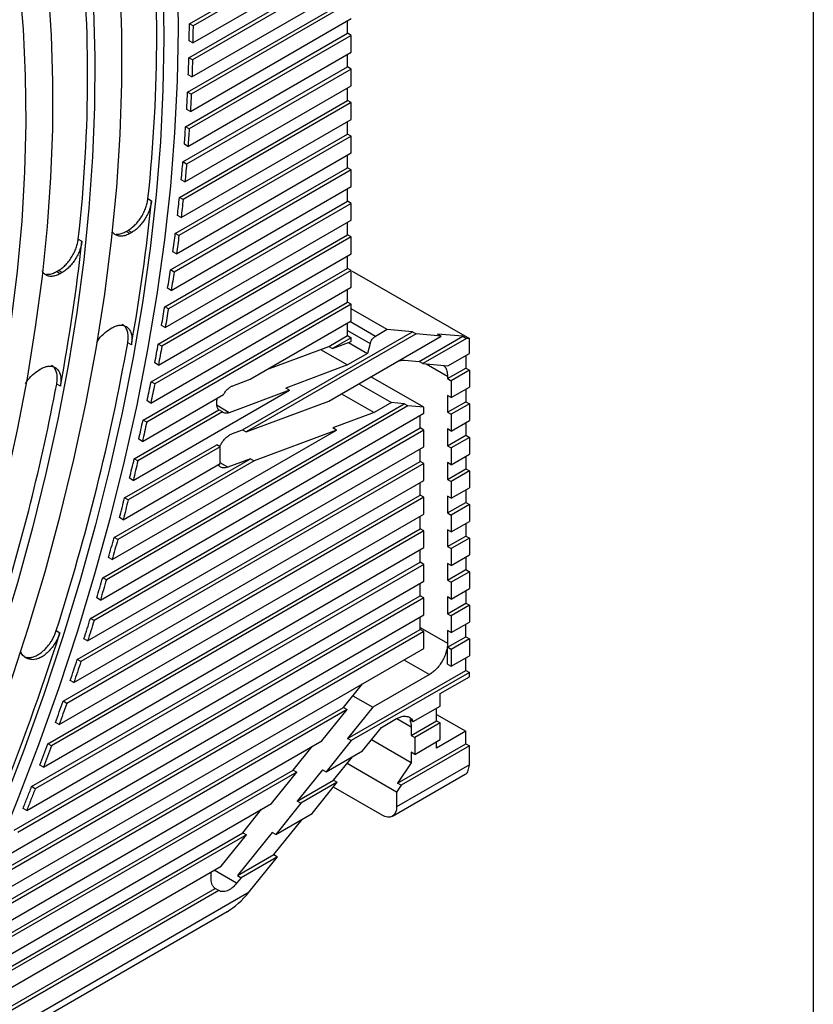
# Model space of a CAD drawing. Header units: millimetres. Extents: x 8 to 341, y 8 to 262.
# Tile 15 of 16: x 310 to 341, y 167 to 205. Entities that reach past the tile are written whole.
import ezdxf

# ---------------------------------------------------------------- set-up
doc = ezdxf.new("R2010")
doc.units = ezdxf.units.MM
doc.header["$LTSCALE"] = 1.25
doc.layers.add('TEXT', color=140, linetype='Continuous', lineweight=25)

msp = doc.modelspace()

# ---------------------------------------------------------------- linework, layer by layer
for p, q in [((317.042, 204.908), (323.195, 208.46)), ((323.336, 208.379), (317.183, 204.827)), ((317.176, 204.169), (323.336, 207.725)), ((317.021, 203.59), (323.195, 207.154)), ((323.336, 207.072), (317.163, 203.508)), ((317.142, 202.843), (323.336, 206.419)), ((316.972, 202.255), (323.195, 205.847)), ((323.336, 205.766), (317.114, 202.173)), ((317.079, 201.5), (323.336, 205.112)), ((323.195, 204.541), (323.195, 205.031)), ((316.895, 200.904), (323.195, 204.541)), ((317.183, 204.827), (317.042, 204.908)), ((323.336, 204.459), (323.195, 204.541)), ((317.176, 204.169), (317.035, 204.251)), ((323.336, 204.459), (317.037, 200.822)), ((323.336, 203.806), (323.336, 204.459)), ((316.987, 200.141), (323.336, 203.806)), ((317.163, 203.508), (317.021, 203.59)), ((323.195, 203.234), (323.195, 203.724)), ((316.79, 199.537), (323.195, 203.234)), ((323.336, 203.153), (316.931, 199.455)), ((323.336, 203.153), (323.195, 203.234)), ((323.336, 202.499), (323.336, 203.153)), ((317.142, 202.843), (317, 202.924)), ((316.868, 198.766), (323.336, 202.499)), ((317.114, 202.173), (316.972, 202.255)), ((323.195, 201.928), (323.195, 202.418)), ((316.656, 198.153), (323.195, 201.928)), ((323.336, 201.846), (323.195, 201.928)), ((323.336, 201.846), (316.798, 198.072)), ((317.079, 201.5), (316.937, 201.582)), ((323.336, 201.193), (323.336, 201.846)), ((316.72, 197.374), (323.336, 201.193)), ((323.195, 200.621), (323.195, 201.111)), ((317.037, 200.822), (316.895, 200.904)), ((316.494, 196.753), (323.195, 200.621)), ((323.336, 200.54), (316.635, 196.672)), ((323.336, 200.54), (323.195, 200.621)), ((323.336, 199.887), (323.336, 200.54)), ((316.987, 200.141), (316.846, 200.223)), ((316.543, 195.965), (323.336, 199.887)), ((323.195, 199.315), (323.195, 199.805)), ((316.303, 195.336), (323.195, 199.315)), ((323.336, 199.233), (316.444, 195.255)), ((316.931, 199.455), (316.79, 199.537)), ((323.336, 199.233), (323.195, 199.315)), ((323.336, 198.58), (323.336, 199.233)), ((316.868, 198.766), (316.727, 198.847)), ((316.338, 194.54), (323.336, 198.58)), ((323.195, 198.008), (323.195, 198.498)), ((315.43, 198.11), (315.571, 198.029)), ((316.798, 198.072), (316.656, 198.153)), ((316.082, 193.902), (323.195, 198.008)), ((323.336, 197.927), (316.224, 193.821)), ((323.336, 197.927), (323.195, 198.008)), ((323.336, 197.274), (323.336, 197.927)), ((316.102, 193.098), (323.336, 197.274)), ((316.72, 197.374), (316.579, 197.455)), ((314.587, 196.836), (314.658, 196.877)), ((314.799, 196.795), (314.658, 196.877)), ((323.195, 196.702), (323.195, 197.192)), ((312.72, 196.539), (312.861, 196.457)), ((314.728, 196.754), (314.587, 196.836)), ((314.799, 196.795), (314.728, 196.754)), ((315.832, 192.451), (323.195, 196.702)), ((323.336, 196.62), (315.973, 192.37)), ((316.635, 196.672), (316.494, 196.753)), ((323.336, 196.62), (323.195, 196.702)), ((323.336, 195.967), (323.336, 196.62)), ((315.837, 191.638), (323.336, 195.967)), ((316.543, 195.965), (316.402, 196.047)), ((323.195, 195.396), (323.195, 195.886)), ((315.551, 190.983), (323.195, 195.396)), ((323.336, 195.314), (323.195, 195.396)), ((311.878, 195.272), (311.949, 195.313)), ((312.019, 195.19), (311.878, 195.272)), ((312.09, 195.232), (311.949, 195.313)), ((312.09, 195.232), (312.019, 195.19)), ((323.336, 195.314), (315.693, 190.901)), ((316.444, 195.255), (316.303, 195.336)), ((323.336, 194.661), (323.336, 195.314)), ((323.376, 195.295), (327.932, 192.665)), ((315.541, 190.16), (323.336, 194.661)), ((316.338, 194.54), (316.196, 194.622)), ((323.195, 194.089), (323.195, 194.579)), ((315.24, 189.497), (323.195, 194.089)), ((323.336, 194.007), (315.381, 189.415)), ((316.224, 193.821), (316.082, 193.902)), ((323.336, 194.007), (323.195, 194.089)), ((323.336, 193.354), (323.336, 194.007)), ((324.736, 193.019), (323.336, 193.828)), ((313.955, 193.042), (314.028, 193.084)), ((316.102, 193.098), (315.961, 193.179)), ((319.4, 191.082), (323.336, 193.354)), ((323.195, 192.783), (323.195, 193.273)), ((324.276, 192.753), (323.285, 193.325)), ((319.11, 189.118), (325.716, 192.932)), ((325.858, 192.85), (319.252, 189.037)), ((322.46, 190.235), (326.837, 192.763)), ((322.467, 192.362), (323.195, 192.783)), ((323.336, 192.701), (322.608, 192.281)), ((323.195, 192.986), (324.076, 192.477)), ((323.195, 192.783), (323.336, 192.701)), ((323.336, 192.553), (323.336, 192.701)), ((324.736, 193.019), (324.276, 192.753)), ((325.716, 192.932), (324.736, 193.019)), ((325.716, 192.932), (325.858, 192.85)), ((326.837, 192.763), (325.858, 192.85)), ((325.979, 191.777), (327.676, 192.757)), ((327.817, 192.675), (326.12, 191.695)), ((327.676, 192.757), (326.696, 192.844)), ((326.837, 192.763), (326.696, 192.844)), ((327.676, 192.757), (327.817, 192.675)), ((327.932, 192.665), (327.817, 192.675)), ((327.932, 192.088), (327.932, 192.665)), ((314.786, 192.423), (314.644, 192.505)), ((315.973, 192.37), (315.832, 192.451)), ((320.061, 191.463), (322.467, 192.362)), ((322.467, 192.362), (322.608, 192.281)), ((322.608, 192.281), (323.336, 192.553)), ((323.234, 192.515), (323.973, 192.088)), ((324.076, 192.477), (323.973, 192.088)), ((322.148, 192.243), (323.195, 191.639)), ((323.973, 192.088), (323.195, 191.639)), ((327.1, 191.608), (327.932, 192.088)), ((327.791, 192.007), (327.791, 191.517)), ((315.837, 191.638), (315.695, 191.719)), ((323.195, 191.639), (320.789, 190.74)), ((325.408, 191.828), (325.979, 191.777)), ((326.12, 191.695), (325.979, 191.777)), ((326.12, 191.695), (327.1, 191.608)), ((326.259, 191.683), (327.084, 191.207)), ((327.084, 191.108), (327.791, 191.517)), ((327.791, 191.517), (327.932, 191.435)), ((311.194, 191.448), (311.267, 191.49)), ((326.165, 189.994), (324.103, 191.184)), ((327.084, 191.207), (327.084, 191.108)), ((327.932, 191.435), (327.225, 191.027)), ((327.932, 191.435), (327.932, 190.782)), ((312.022, 190.815), (311.881, 190.896)), ((315.693, 190.901), (315.551, 190.983)), ((318.735, 190.833), (319.4, 191.082)), ((323.63, 190.911), (324.903, 190.176)), ((327.084, 191.108), (327.225, 191.027)), ((327.225, 191.027), (327.225, 190.373)), ((327.225, 190.373), (327.932, 190.782)), ((314.855, 187.151), (320.93, 190.659)), ((315.214, 188.665), (318.366, 190.485)), ((320.93, 190.659), (318.59, 189.784)), ((320.93, 190.659), (320.789, 190.74)), ((322.958, 190.523), (324.231, 189.788)), ((323.12, 190.617), (323.121, 190.617)), ((327.225, 190.373), (327.084, 190.455)), ((327.084, 190.455), (327.084, 189.802)), ((327.791, 190.7), (327.791, 190.21)), ((313.67, 183.365), (325.393, 190.132)), ((325.534, 190.05), (313.812, 183.283)), ((315.541, 190.16), (315.399, 190.242)), ((318.104, 190.141), (318.104, 190.158)), ((318.59, 189.784), (318.117, 190.057)), ((319.252, 189.037), (322.46, 190.235)), ((324.903, 190.176), (324.231, 189.788)), ((325.393, 190.132), (324.903, 190.176)), ((325.534, 190.05), (325.393, 190.132)), ((326.165, 189.994), (325.534, 190.05)), ((326.165, 189.761), (326.165, 189.994)), ((327.084, 189.802), (327.791, 190.21)), ((327.932, 190.128), (327.225, 189.72)), ((327.791, 190.21), (327.932, 190.128)), ((327.932, 190.128), (327.932, 189.475)), ((313.578, 182.495), (326.165, 189.761)), ((314.897, 187.992), (318.193, 189.895)), ((318.334, 189.813), (315.038, 187.911)), ((318.334, 189.813), (318.193, 189.895)), ((324.231, 189.788), (322.627, 189.189)), ((326.023, 189.19), (326.023, 189.68)), ((327.084, 189.802), (327.225, 189.72)), ((327.225, 189.72), (327.225, 189.067)), ((315.381, 189.415), (315.24, 189.497)), ((327.225, 189.067), (327.932, 189.475)), ((327.791, 189.394), (327.791, 188.904)), ((313.193, 181.783), (326.023, 189.19)), ((326.165, 189.108), (313.334, 181.701)), ((314.037, 184.067), (322.768, 189.107)), ((318.718, 188.972), (319.11, 189.118)), ((319.11, 189.118), (319.252, 189.037)), ((322.768, 189.107), (319.56, 187.908)), ((322.768, 189.107), (322.627, 189.189)), ((326.165, 189.108), (326.023, 189.19)), ((326.165, 188.455), (326.165, 189.108)), ((327.225, 189.067), (327.084, 189.149)), ((327.084, 189.149), (327.084, 188.495)), ((327.084, 188.495), (327.791, 188.904)), ((327.791, 188.904), (327.932, 188.822)), ((313.082, 180.902), (326.165, 188.455)), ((314.521, 186.469), (318.104, 188.537)), ((318.245, 188.455), (314.663, 186.387)), ((315.214, 188.665), (315.072, 188.747)), ((318.245, 188.455), (318.104, 188.537)), ((318.245, 187.802), (318.245, 188.455)), ((327.084, 188.495), (327.225, 188.414)), ((327.932, 188.822), (327.225, 188.414)), ((327.932, 188.822), (327.932, 188.169)), ((326.023, 187.883), (326.023, 188.373)), ((327.225, 188.414), (327.225, 187.761)), ((327.225, 187.761), (327.932, 188.169)), ((327.791, 188.087), (327.791, 187.597)), ((312.679, 180.18), (326.023, 187.883)), ((326.165, 187.801), (312.82, 180.098)), ((314.113, 184.927), (319.419, 187.99)), ((319.56, 187.908), (314.254, 184.845)), ((314.463, 185.619), (318.245, 187.802)), ((315.038, 187.911), (314.897, 187.992)), ((318.536, 187.66), (318.245, 187.828)), ((319.419, 187.99), (318.536, 187.66)), ((319.419, 187.99), (319.56, 187.908)), ((326.165, 187.801), (326.023, 187.883)), ((326.165, 187.148), (326.165, 187.801)), ((327.225, 187.761), (327.084, 187.842)), ((327.084, 187.842), (327.084, 187.189)), ((327.084, 187.189), (327.791, 187.597)), ((327.932, 187.516), (327.225, 187.107)), ((327.791, 187.597), (327.932, 187.516)), ((327.932, 187.516), (327.932, 186.862)), ((312.549, 179.288), (326.165, 187.148)), ((314.855, 187.151), (314.713, 187.233)), ((326.023, 186.577), (326.023, 187.067)), ((327.084, 187.189), (327.225, 187.107)), ((327.225, 187.107), (327.225, 186.454)), ((312.127, 178.555), (326.023, 186.577)), ((326.165, 186.495), (326.023, 186.577)), ((327.225, 186.454), (327.084, 186.536)), ((327.084, 186.536), (327.084, 185.882)), ((327.225, 186.454), (327.932, 186.862)), ((327.791, 186.781), (327.791, 186.291)), ((326.165, 186.495), (312.269, 178.473)), ((314.663, 186.387), (314.521, 186.469)), ((326.165, 185.842), (326.165, 186.495)), ((327.084, 185.882), (327.791, 186.291)), ((327.932, 186.209), (327.225, 185.801)), ((327.791, 186.291), (327.932, 186.209)), ((327.932, 186.209), (327.932, 185.556)), ((311.978, 177.652), (326.165, 185.842)), ((327.084, 185.882), (327.225, 185.801)), ((327.225, 185.801), (327.225, 185.148)), ((314.463, 185.619), (314.321, 185.7)), ((326.023, 185.27), (326.023, 185.76)), ((327.225, 185.148), (327.932, 185.556)), ((327.791, 185.474), (327.791, 184.984)), ((311.536, 176.907), (326.023, 185.27)), ((326.165, 185.189), (311.678, 176.825)), ((326.165, 185.189), (326.023, 185.27)), ((326.165, 184.535), (326.165, 185.189)), ((327.225, 185.148), (327.084, 185.229)), ((327.084, 185.229), (327.084, 184.576)), ((314.254, 184.845), (314.113, 184.927)), ((327.084, 184.576), (327.791, 184.984)), ((327.932, 184.903), (327.225, 184.494)), ((327.791, 184.984), (327.932, 184.903)), ((327.932, 184.903), (327.932, 184.249)), ((311.367, 175.993), (326.165, 184.535)), ((326.023, 183.964), (326.023, 184.454)), ((327.084, 184.576), (327.225, 184.494)), ((327.225, 184.494), (327.225, 183.841)), ((327.225, 183.841), (327.932, 184.249)), ((310.904, 175.236), (326.023, 183.964)), ((326.165, 183.882), (311.046, 175.154)), ((314.037, 184.067), (313.896, 184.148)), ((326.165, 183.882), (326.023, 183.964)), ((326.165, 183.229), (326.165, 183.882)), ((327.225, 183.841), (327.084, 183.923)), ((327.084, 183.923), (327.084, 183.27)), ((327.791, 184.168), (327.791, 183.678)), ((327.084, 183.27), (327.791, 183.678)), ((327.932, 183.596), (327.225, 183.188)), ((327.791, 183.678), (327.932, 183.596)), ((327.932, 183.596), (327.932, 182.943)), ((310.714, 174.309), (326.165, 183.229)), ((313.812, 183.283), (313.67, 183.365)), ((326.023, 182.657), (326.023, 183.147)), ((327.084, 183.27), (327.225, 183.188)), ((327.225, 183.188), (327.225, 182.535)), ((327.225, 182.535), (327.932, 182.943)), ((327.791, 182.861), (327.791, 182.371)), ((310.229, 173.54), (326.023, 182.657)), ((326.165, 182.576), (310.37, 173.458)), ((313.578, 182.495), (313.436, 182.576)), ((326.165, 182.576), (326.023, 182.657)), ((326.165, 181.922), (326.165, 182.576)), ((327.225, 182.535), (327.084, 182.616)), ((327.084, 182.616), (327.084, 181.963)), ((327.084, 181.963), (327.791, 182.371)), ((327.791, 182.371), (327.932, 182.29)), ((327.084, 181.963), (327.225, 181.881)), ((327.932, 182.29), (327.225, 181.881)), ((327.932, 182.29), (327.932, 181.636)), ((310.016, 172.6), (326.165, 181.922)), ((313.334, 181.701), (313.193, 181.783)), ((326.023, 181.351), (326.023, 181.841)), ((327.225, 181.881), (327.225, 181.228)), ((327.225, 181.228), (327.932, 181.636)), ((309.509, 171.817), (326.023, 181.351)), ((326.165, 181.269), (309.65, 171.736)), ((311.862, 181.304), (312.004, 181.222)), ((326.023, 181.432), (327.084, 180.82)), ((326.165, 181.269), (326.023, 181.351)), ((326.165, 180.616), (326.165, 181.269)), ((327.225, 181.228), (327.084, 181.31)), ((327.084, 181.31), (327.084, 180.82)), ((327.791, 181.065), (327.791, 181.555)), ((313.082, 180.902), (312.94, 180.984)), ((327.084, 180.657), (327.791, 181.065)), ((327.932, 180.983), (327.225, 180.575)), ((327.791, 181.065), (327.932, 180.983)), ((327.932, 180.983), (327.932, 180.33)), ((309.272, 170.864), (326.165, 180.616)), ((327.084, 180.003), (327.084, 180.657)), ((327.225, 180.575), (327.084, 180.657)), ((327.225, 180.575), (327.225, 179.922)), ((310.669, 180.274), (310.729, 180.263)), ((310.81, 180.192), (310.669, 180.274)), ((310.87, 180.182), (310.729, 180.263)), ((310.87, 180.182), (310.81, 180.192)), ((312.82, 180.098), (312.679, 180.18)), ((325.387, 180.167), (326.377, 179.595)), ((327.225, 179.922), (327.932, 180.33)), ((327.791, 179.758), (327.791, 180.248)), ((323.199, 177.108), (327.791, 179.758)), ((327.932, 179.677), (323.341, 177.026)), ((327.084, 180.003), (327.225, 179.922)), ((327.791, 179.758), (327.932, 179.677)), ((327.932, 179.513), (327.932, 179.677)), ((312.549, 179.288), (312.408, 179.37)), ((326.377, 179.595), (324.179, 178.327)), ((326.801, 178.86), (327.932, 179.513)), ((323.038, 178.321), (323.773, 179.235)), ((312.269, 178.473), (312.127, 178.555)), ((323.403, 178.775), (324.179, 178.327)), ((326.801, 178.37), (326.801, 178.86)), ((308.74, 170.067), (323.038, 178.321)), ((323.179, 178.239), (308.882, 169.986)), ((322.199, 177.02), (323.179, 178.239)), ((323.038, 178.321), (323.179, 178.239)), ((324.179, 178.327), (323.199, 177.108)), ((325.752, 177.765), (326.801, 178.37)), ((326.66, 177.799), (326.66, 178.289)), ((311.978, 177.652), (311.837, 177.734)), ((324.51, 177.538), (325.104, 177.881)), ((325.67, 177.554), (325.109, 177.878)), ((325.611, 177.846), (325.752, 177.765)), ((325.67, 177.227), (326.66, 177.799)), ((326.66, 178.044), (327.791, 177.39)), ((326.66, 177.799), (326.801, 177.717)), ((323.775, 176.624), (324.51, 177.538)), ((325.67, 177.554), (325.67, 177.227)), ((326.801, 177.717), (325.811, 177.146)), ((327.791, 177.39), (326.66, 176.737)), ((326.801, 177.064), (326.801, 177.717)), ((327.791, 176.9), (327.791, 177.39)), ((308.479, 169.1), (322.199, 177.02)), ((323.341, 177.026), (322.361, 175.807)), ((323.341, 177.026), (323.199, 177.108)), ((325.67, 176.166), (324.124, 177.058)), ((325.67, 177.227), (325.811, 177.146)), ((325.811, 177.146), (325.811, 176.492)), ((325.811, 176.492), (326.801, 177.064)), ((326.66, 176.737), (326.66, 176.982)), ((311.678, 176.825), (311.536, 176.907)), ((321.078, 175.883), (321.813, 176.797)), ((322.361, 175.807), (323.775, 176.624)), ((325.139, 175.37), (327.791, 176.9)), ((327.932, 176.819), (325.281, 175.288)), ((327.791, 176.9), (327.932, 176.819)), ((327.932, 176.084), (327.932, 176.819)), ((322.654, 175.486), (323.389, 176.401)), ((325.811, 176.492), (325.67, 176.574)), ((325.67, 176.574), (325.67, 176.166)), ((307.921, 168.288), (321.078, 175.883)), ((311.367, 175.993), (311.225, 176.074)), ((321.078, 175.883), (321.22, 175.802)), ((322.22, 175.889), (321.24, 174.67)), ((322.22, 175.889), (322.361, 175.807)), ((325.104, 175.023), (323.176, 176.136)), ((327.932, 176.084), (325.104, 174.451)), ((325.67, 176.166), (325.139, 175.37)), ((321.22, 175.802), (308.063, 168.206)), ((320.24, 174.583), (321.22, 175.802)), ((321.24, 174.67), (322.654, 175.486)), ((322.654, 175.486), (322.795, 175.405)), ((324.938, 174.085), (327.767, 175.718)), ((311.046, 175.154), (310.904, 175.236)), ((322.795, 175.405), (321.381, 174.588)), ((321.816, 174.186), (322.795, 175.405)), ((324.538, 174.124), (322.645, 175.217)), ((325.281, 175.288), (325.104, 175.023)), ((325.281, 175.288), (325.139, 175.37)), ((321.381, 174.588), (321.24, 174.67)), ((325.104, 175.023), (325.104, 174.451)), ((307.633, 167.305), (320.24, 174.583)), ((310.714, 174.309), (310.572, 174.391)), ((319.119, 173.445), (319.853, 174.36)), ((321.381, 174.588), (320.401, 173.37)), ((320.327, 172.592), (321.429, 173.963)), ((320.401, 173.37), (321.816, 174.186)), ((307.048, 166.477), (319.119, 173.445)), ((319.26, 173.364), (307.189, 166.395)), ((318.28, 172.145), (319.26, 173.364)), ((320.26, 173.451), (318.913, 171.775)), ((319.119, 173.445), (319.26, 173.364)), ((320.401, 173.37), (320.26, 173.451)), ((318.913, 171.775), (320.327, 172.592)), ((320.468, 172.51), (319.054, 171.694)), ((319.366, 171.139), (320.468, 172.51)), ((320.327, 172.592), (320.468, 172.51)), ((306.73, 165.477), (318.28, 172.145)), ((318.881, 171.479), (318.004, 171.985)), ((317.891, 171.636), (317.891, 171.919)), ((319.054, 171.694), (318.881, 171.479)), ((318.913, 171.775), (319.054, 171.694)), ((305.449, 164.003), (318.047, 171.276)), ((318.189, 171.194), (318.047, 171.276)), ((302.798, 161.574), (319.366, 171.139)), ((318.189, 171.194), (305.325, 163.768)), ((302.632, 161.208), (318.508, 170.373))]:
    msp.add_line(p, q)
at = {"flags": 128}
for points in [[(310.419, 206.461), (310.571, 204.698), (310.657, 202.891), (310.678, 201.043), (310.632, 199.158), (310.521, 197.239), (310.344, 195.289), (310.101, 193.31), (309.794, 191.308), (309.422, 189.284), (308.986, 187.242), (308.487, 185.187), (307.926, 183.12), (307.304, 181.046), (306.621, 178.967), (305.879, 176.889), (305.079, 174.813), (304.223, 172.744), (303.311, 170.685), (302.346, 168.64)], [(305.325, 163.768), (306.433, 165.917), (307.491, 168.085), (308.497, 170.268), (309.45, 172.463), (310.348, 174.667), (311.19, 176.877), (311.975, 179.089), (312.702, 181.301), (313.37, 183.509), (313.977, 185.711), (314.524, 187.902), (315.008, 190.08), (315.43, 192.242), (315.788, 194.384), (316.083, 196.504), (316.314, 198.598), (316.48, 200.664), (316.582, 202.698), (316.619, 204.698), (316.59, 206.66)], [(305.578, 168.257), (306.586, 170.427), (307.539, 172.609), (308.436, 174.801), (309.274, 176.999), (310.052, 179.2), (310.771, 181.4), (311.427, 183.596), (312.021, 185.784), (312.551, 187.961), (313.016, 190.123), (313.416, 192.268), (313.75, 194.391), (314.018, 196.49), (314.219, 198.561), (314.352, 200.601), (314.419, 202.606), (314.418, 204.574), (314.349, 206.501)], [(303.32, 168.652), (304.27, 170.681), (305.168, 172.721), (306.014, 174.772), (306.806, 176.828), (307.542, 178.887), (308.222, 180.946), (308.844, 183.001), (309.408, 185.05), (309.912, 187.089), (310.357, 189.114), (310.74, 191.124), (311.062, 193.114), (311.322, 195.081), (311.52, 197.023), (311.655, 198.937), (311.727, 200.819), (311.736, 202.666), (311.682, 204.476), (311.565, 206.245)], [(316.026, 206.292), (316.053, 204.338), (316.015, 202.345), (315.912, 200.318), (315.744, 198.26), (315.511, 196.173), (315.214, 194.061), (314.852, 191.926), (314.428, 189.772), (313.94, 187.602), (313.391, 185.419), (312.78, 183.226), (312.109, 181.026), (311.378, 178.823), (310.589, 176.62), (309.743, 174.42), (308.841, 172.226), (307.884, 170.042), (306.874, 167.87)], [(313.307, 205.49), (313.362, 203.608), (313.352, 201.688), (313.276, 199.732), (313.136, 197.743), (312.93, 195.724), (312.659, 193.679), (312.324, 191.611), (311.925, 189.522), (311.463, 187.417), (310.938, 185.298), (310.352, 183.168), (309.705, 181.032), (308.998, 178.892), (308.233, 176.752), (307.41, 174.615), (306.531, 172.484), (305.598, 170.363), (304.611, 168.255)]]:
    msp.add_lwpolyline(points, dxfattribs=at)
for centre, radius, start, end in [((256.292, 204.467), 59.479, 353.86442, 6.13558), ((257.195, 202.903), 55.888, 353.4611, 6.5389), ((240.511, 205.685), 75.45, 349.87606, 354.17543), ((241.39, 204.204), 71.89, 349.26597, 353.81374), ((227.762, 208.14), 88.278, 342.30243, 349.79858), ((230.161, 206.451), 83.187, 342.69618, 349.22308), ((214.204, 212.389), 102.646, 334.34687, 342.32385)]:
    msp.add_arc(centre, radius, start, end)
msp.add_ellipse((318.801, 171.465), major_axis=(1.02, 1.19), ratio=0.410743, start_param=4.003678, end_param=4.789157)
for points in [[(317.035, 204.251), (317.037, 204.361), (317.04, 204.58), (317.041, 204.799), (317.042, 204.908)], [(317.183, 204.827), (317.183, 204.717), (317.181, 204.499), (317.178, 204.279), (317.176, 204.169)], [(317, 202.924), (317.004, 203.036), (317.012, 203.258), (317.018, 203.479), (317.021, 203.59)], [(317.163, 203.508), (317.159, 203.397), (317.153, 203.176), (317.145, 202.954), (317.142, 202.843)], [(316.937, 201.582), (316.943, 201.694), (316.956, 201.919), (316.967, 202.143), (316.972, 202.255)], [(317.114, 202.173), (317.108, 202.061), (317.097, 201.837), (317.085, 201.612), (317.079, 201.5)], [(316.846, 200.223), (316.855, 200.336), (316.872, 200.564), (316.887, 200.791), (316.895, 200.904)], [(317.037, 200.822), (317.029, 200.709), (317.013, 200.482), (316.996, 200.255), (316.987, 200.141)], [(316.727, 198.847), (316.738, 198.962), (316.76, 199.193), (316.78, 199.422), (316.79, 199.537)], [(316.931, 199.455), (316.921, 199.341), (316.901, 199.111), (316.879, 198.881), (316.868, 198.766)], [(316.579, 197.455), (316.592, 197.572), (316.619, 197.805), (316.644, 198.037), (316.656, 198.153)], [(316.798, 198.072), (316.785, 197.956), (316.76, 197.723), (316.734, 197.49), (316.72, 197.374)], [(316.402, 196.047), (316.418, 196.165), (316.449, 196.401), (316.479, 196.636), (316.494, 196.753)], [(316.635, 196.672), (316.621, 196.554), (316.591, 196.319), (316.559, 196.083), (316.543, 195.965)], [(316.196, 194.622), (316.214, 194.741), (316.251, 194.979), (316.285, 195.217), (316.303, 195.336)], [(316.444, 195.255), (316.427, 195.136), (316.392, 194.898), (316.356, 194.659), (316.338, 194.54)], [(315.961, 193.179), (315.981, 193.3), (316.023, 193.541), (316.062, 193.782), (316.082, 193.902)], [(316.224, 193.821), (316.204, 193.7), (316.164, 193.46), (316.123, 193.218), (316.102, 193.098)], [(315.695, 191.719), (315.719, 191.842), (315.765, 192.086), (315.81, 192.33), (315.832, 192.451)], [(315.973, 192.37), (315.951, 192.248), (315.906, 192.004), (315.86, 191.76), (315.837, 191.638)], [(315.399, 190.242), (315.425, 190.366), (315.477, 190.613), (315.526, 190.86), (315.551, 190.983)], [(315.693, 190.901), (315.668, 190.778), (315.618, 190.531), (315.566, 190.284), (315.541, 190.16)], [(315.072, 188.747), (315.101, 188.872), (315.157, 189.122), (315.212, 189.372), (315.24, 189.497)], [(315.381, 189.415), (315.354, 189.29), (315.299, 189.04), (315.242, 188.79), (315.214, 188.665)], [(314.713, 187.233), (314.744, 187.36), (314.806, 187.613), (314.867, 187.866), (314.897, 187.992)], [(315.038, 187.911), (315.008, 187.784), (314.948, 187.531), (314.886, 187.278), (314.855, 187.151)], [(314.321, 185.7), (314.355, 185.829), (314.423, 186.085), (314.488, 186.341), (314.521, 186.469)], [(314.663, 186.387), (314.63, 186.259), (314.564, 186.003), (314.497, 185.747), (314.463, 185.619)], [(313.896, 184.148), (313.933, 184.278), (314.006, 184.538), (314.077, 184.797), (314.113, 184.927)], [(314.254, 184.845), (314.219, 184.716), (314.147, 184.456), (314.074, 184.197), (314.037, 184.067)], [(313.436, 182.576), (313.476, 182.708), (313.555, 182.971), (313.632, 183.234), (313.67, 183.365)], [(313.812, 183.283), (313.773, 183.152), (313.696, 182.889), (313.617, 182.626), (313.578, 182.495)], [(312.94, 180.984), (312.983, 181.117), (313.068, 181.383), (313.151, 181.65), (313.193, 181.783)], [(313.334, 181.701), (313.293, 181.568), (313.21, 181.302), (313.124, 181.035), (313.082, 180.902)], [(312.408, 179.37), (312.453, 179.505), (312.545, 179.775), (312.634, 180.045), (312.679, 180.18)], [(312.82, 180.098), (312.776, 179.963), (312.686, 179.693), (312.595, 179.423), (312.549, 179.288)], [(311.837, 177.734), (311.886, 177.871), (311.983, 178.144), (312.079, 178.418), (312.127, 178.555)], [(312.269, 178.473), (312.221, 178.336), (312.125, 178.063), (312.027, 177.789), (311.978, 177.652)], [(311.225, 176.074), (311.278, 176.213), (311.382, 176.491), (311.485, 176.768), (311.536, 176.907)], [(311.678, 176.825), (311.626, 176.687), (311.524, 176.409), (311.419, 176.131), (311.367, 175.993)], [(310.572, 174.391), (310.628, 174.532), (310.74, 174.813), (310.849, 175.095), (310.904, 175.236)], [(311.046, 175.154), (310.991, 175.013), (310.881, 174.731), (310.769, 174.45), (310.714, 174.309)]]:
    msp.add_open_spline(points, degree=3)
for points, knots in [([(314.658, 196.877), (314.681, 196.891), (314.726, 196.918), (314.793, 196.968), (314.86, 197.023), (314.949, 197.107), (315.058, 197.23), (315.176, 197.397), (315.276, 197.578), (315.352, 197.761), (315.406, 197.942), (315.422, 198.054), (315.43, 198.11)], [0, 0, 0, 0, 0.060603, 0.120783, 0.181006, 0.241737, 0.370757, 0.500113, 0.629133, 0.758489, 0.879159, 1, 1, 1, 1]), ([(315.571, 198.029), (315.568, 198.001), (315.561, 197.945), (315.544, 197.859), (315.521, 197.772), (315.482, 197.651), (315.417, 197.496), (315.317, 197.316), (315.199, 197.148), (315.07, 197.003), (314.935, 196.882), (314.845, 196.824), (314.799, 196.795)], [0, 0, 0, 0, 0.060603, 0.120783, 0.181006, 0.241737, 0.370757, 0.500113, 0.629133, 0.758489, 0.879159, 1, 1, 1, 1]), ([(311.949, 195.313), (311.971, 195.327), (312.017, 195.354), (312.084, 195.403), (312.15, 195.458), (312.239, 195.542), (312.347, 195.663), (312.464, 195.83), (312.565, 196.009), (312.641, 196.191), (312.696, 196.371), (312.712, 196.483), (312.72, 196.539)], [0, 0, 0, 0, 0.060624, 0.12083, 0.181079, 0.241832, 0.370803, 0.500112, 0.629083, 0.758391, 0.87911, 1, 1, 1, 1]), ([(314.728, 196.754), (314.673, 196.727), (314.563, 196.671), (314.406, 196.642), (314.262, 196.655), (314.143, 196.716), (314.067, 196.782), (314.043, 196.836), (314.039, 196.844)], [0, 0, 0, 0, 0.193651, 0.387303, 0.580954, 0.774606, 0.968257, 1, 1, 1, 1]), ([(314.196, 196.738), (314.219, 196.734), (314.289, 196.724), (314.422, 196.754), (314.532, 196.809), (314.587, 196.836)], [0, 0, 0, 0, 0.2, 0.6, 1, 1, 1, 1]), ([(312.861, 196.457), (312.858, 196.429), (312.851, 196.374), (312.833, 196.288), (312.81, 196.201), (312.771, 196.081), (312.706, 195.927), (312.606, 195.748), (312.488, 195.582), (312.36, 195.438), (312.226, 195.317), (312.135, 195.26), (312.09, 195.232)], [0, 0, 0, 0, 0.060624, 0.12083, 0.181079, 0.241832, 0.370803, 0.500112, 0.629083, 0.758391, 0.87911, 1, 1, 1, 1]), ([(312.019, 195.19), (311.964, 195.163), (311.853, 195.107), (311.695, 195.078), (311.551, 195.092), (311.431, 195.154), (311.352, 195.226), (311.325, 195.289), (311.319, 195.304)], [0, 0, 0, 0, 0.188125, 0.376249, 0.564374, 0.752498, 0.940623, 1, 1, 1, 1]), ([(311.485, 195.174), (311.509, 195.171), (311.579, 195.16), (311.713, 195.19), (311.823, 195.245), (311.878, 195.272)], [0, 0, 0, 0, 0.2, 0.6, 1, 1, 1, 1]), ([(314.028, 193.084), (314.051, 193.097), (314.098, 193.122), (314.167, 193.151), (314.235, 193.173), (314.301, 193.186), (314.397, 193.194), (314.517, 193.177), (314.641, 193.104), (314.735, 192.987), (314.786, 192.846), (314.806, 192.702), (314.807, 192.568), (314.793, 192.472), (314.786, 192.423)], [0, 0, 0, 0, 0.050417, 0.100243, 0.149884, 0.199752, 0.250255, 0.375026, 0.500071, 0.624841, 0.749886, 0.833516, 0.916251, 1, 1, 1, 1]), ([(314.644, 192.505), (314.654, 192.577), (314.672, 192.72), (314.651, 192.91), (314.592, 193.067), (314.518, 193.171), (314.454, 193.203), (314.433, 193.214)], [0, 0, 0, 0, 0.222154, 0.444308, 0.666463, 0.888617, 1, 1, 1, 1]), ([(313.433, 192.497), (313.445, 192.521), (313.514, 192.653), (313.697, 192.86), (313.869, 192.981), (313.955, 193.042)], [0, 0, 0, 0, 0.0962587, 0.5481294, 1, 1, 1, 1]), ([(324.076, 192.477), (324.091, 192.532), (324.118, 192.59), (324.189, 192.688), (324.232, 192.728), (324.276, 192.753)], [0, 0, 0, 0, 0.5, 0.5, 1, 1, 1, 1]), ([(311.267, 191.49), (311.29, 191.503), (311.337, 191.529), (311.407, 191.558), (311.475, 191.579), (311.542, 191.592), (311.639, 191.6), (311.76, 191.582), (311.883, 191.507), (311.977, 191.387), (312.027, 191.243), (312.046, 191.098), (312.045, 190.961), (312.03, 190.864), (312.022, 190.815)], [0, 0, 0, 0, 0.050426, 0.100249, 0.149883, 0.199749, 0.250259, 0.37503, 0.500072, 0.624842, 0.749884, 0.833521, 0.916245, 1, 1, 1, 1]), ([(311.881, 190.896), (311.891, 190.969), (311.911, 191.114), (311.892, 191.308), (311.834, 191.467), (311.759, 191.575), (311.694, 191.608), (311.672, 191.62)], [0, 0, 0, 0, 0.220736, 0.441471, 0.662207, 0.882943, 1, 1, 1, 1]), ([(325.054, 191.733), (325.079, 191.747), (325.129, 191.774), (325.202, 191.802), (325.273, 191.821), (325.342, 191.831), (325.386, 191.829), (325.408, 191.828)], [0, 0, 0, 0, 0.2022423, 0.401125, 0.598875, 0.7977577, 1, 1, 1, 1]), ([(326.921, 191.624), (326.945, 191.604), (327.008, 191.553), (327.069, 191.411), (327.079, 191.275), (327.084, 191.207)], [0, 0, 0, 0, 0.2333, 0.61665, 1, 1, 1, 1]), ([(310.672, 190.903), (310.686, 190.928), (310.755, 191.062), (310.938, 191.268), (311.108, 191.388), (311.194, 191.448)], [0, 0, 0, 0, 0.106899, 0.553449, 1, 1, 1, 1]), ([(318.366, 190.485), (318.378, 190.505), (318.402, 190.546), (318.444, 190.603), (318.488, 190.656), (318.551, 190.72), (318.634, 190.788), (318.701, 190.818), (318.735, 190.833)], [0, 0, 0, 0, 0.125464, 0.24946, 0.373832, 0.500408, 0.749464, 1, 1, 1, 1]), ([(318.104, 190.158), (318.105, 190.19), (318.107, 190.252), (318.125, 190.319), (318.133, 190.35)], [0, 0, 0, 0, 0.522056, 1, 1, 1, 1]), ([(318.193, 189.895), (318.184, 189.904), (318.165, 189.922), (318.143, 189.957), (318.123, 190.003), (318.107, 190.063), (318.105, 190.115), (318.104, 190.141)], [0, 0, 0, 0, 0.166407, 0.332435, 0.500139, 0.749346, 1, 1, 1, 1]), ([(318.59, 189.784), (318.573, 189.779), (318.54, 189.768), (318.493, 189.761), (318.44, 189.762), (318.384, 189.776), (318.351, 189.801), (318.334, 189.813)], [0, 0, 0, 0, 0.1664837, 0.3323816, 0.5001666, 0.7493571, 1, 1, 1, 1]), ([(318.221, 188.469), (318.243, 188.511), (318.291, 188.6), (318.384, 188.724), (318.49, 188.833), (318.604, 188.921), (318.68, 188.955), (318.718, 188.972)], [0, 0, 0, 0, 0.180222, 0.385167, 0.590111, 0.795056, 1, 1, 1, 1]), ([(318.536, 187.66), (318.478, 187.646), (318.361, 187.618), (318.233, 187.661), (318.19, 187.735), (318.174, 187.761)], [0, 0, 0, 0, 0.389108, 0.778216, 1, 1, 1, 1]), ([(310.729, 180.263), (310.748, 180.261), (310.786, 180.256), (310.847, 180.257), (310.909, 180.266), (310.974, 180.283), (311.073, 180.318), (311.208, 180.39), (311.374, 180.521), (311.53, 180.685), (311.653, 180.856), (311.745, 181.016), (311.812, 181.159), (311.846, 181.255), (311.862, 181.304)], [0, 0, 0, 0, 0.05038, 0.100216, 0.149885, 0.199766, 0.250235, 0.375007, 0.500065, 0.624837, 0.749895, 0.833495, 0.916276, 1, 1, 1, 1]), ([(312.004, 181.222), (311.994, 181.193), (311.975, 181.135), (311.939, 181.049), (311.9, 180.964), (311.855, 180.88), (311.782, 180.758), (311.672, 180.604), (311.516, 180.44), (311.35, 180.308), (311.199, 180.229), (311.072, 180.187), (310.967, 180.171), (310.902, 180.178), (310.87, 180.182)], [0, 0, 0, 0, 0.05038, 0.100216, 0.149885, 0.199766, 0.250235, 0.375007, 0.500065, 0.624837, 0.749895, 0.833495, 0.916276, 1, 1, 1, 1]), ([(327.084, 180.82), (327.083, 180.794), (327.082, 180.742), (327.072, 180.66), (327.057, 180.576), (327.027, 180.458), (326.972, 180.304), (326.88, 180.121), (326.768, 179.95), (326.642, 179.803), (326.51, 179.68), (326.421, 179.624), (326.377, 179.595)], [0, 0, 0, 0, 0.060259, 0.120021, 0.179824, 0.240208, 0.369998, 0.50013, 0.629921, 0.760053, 0.879943, 1, 1, 1, 1]), ([(310.81, 180.192), (310.74, 180.219), (310.6, 180.273), (310.495, 180.414), (310.486, 180.524), (310.485, 180.533)], [0, 0, 0, 0, 0.4775429, 0.9550858, 1, 1, 1, 1]), ([(325.104, 177.881), (325.126, 177.893), (325.171, 177.917), (325.237, 177.944), (325.314, 177.967), (325.401, 177.98), (325.493, 177.974), (325.576, 177.949), (325.648, 177.904), (325.708, 177.844), (325.737, 177.791), (325.752, 177.765)], [0, 0, 0, 0, 0.081596, 0.162928, 0.244731, 0.372167, 0.500055, 0.627491, 0.755378, 0.877573, 1, 1, 1, 1]), ([(325.611, 177.846), (325.62, 177.826), (325.638, 177.784), (325.656, 177.713), (325.668, 177.637), (325.669, 177.582), (325.67, 177.554)], [0, 0, 0, 0, 0.251343, 0.5, 0.748657, 1, 1, 1, 1]), ([(327.767, 175.718), (327.767, 175.718), (327.828, 175.73), (327.903, 175.85), (327.923, 176.006), (327.932, 176.084)], [0, 0, 0, 0, 0.000102, 0.500051, 1, 1, 1, 1]), ([(325.104, 174.451), (325.104, 174.28), (325.043, 174.145), (324.834, 174.024), (324.686, 174.039), (324.538, 174.124)], [0, 0, 0, 0, 0.5, 0.5, 1, 1, 1, 1]), ([(318.047, 171.276), (318.035, 171.284), (318.011, 171.301), (317.981, 171.334), (317.954, 171.372), (317.924, 171.43), (317.897, 171.515), (317.893, 171.596), (317.891, 171.636)], [0, 0, 0, 0, 0.125081, 0.249393, 0.374075, 0.500254, 0.749399, 1, 1, 1, 1]), ([(318.881, 171.479), (318.863, 171.457), (318.828, 171.414), (318.77, 171.356), (318.7, 171.294), (318.615, 171.234), (318.518, 171.185), (318.423, 171.155), (318.335, 171.148), (318.255, 171.159), (318.211, 171.182), (318.189, 171.194)], [0, 0, 0, 0, 0.081044, 0.161721, 0.242981, 0.371279, 0.50007, 0.628369, 0.75716, 0.878459, 1, 1, 1, 1])]:
    msp.add_open_spline(points, degree=3, knots=knots)
at = {"layer": 'TEXT'}
msp.add_line((341.312, 261.938), (341.312, 7.938), dxfattribs=at)

doc.saveas('drawing.dxf')
